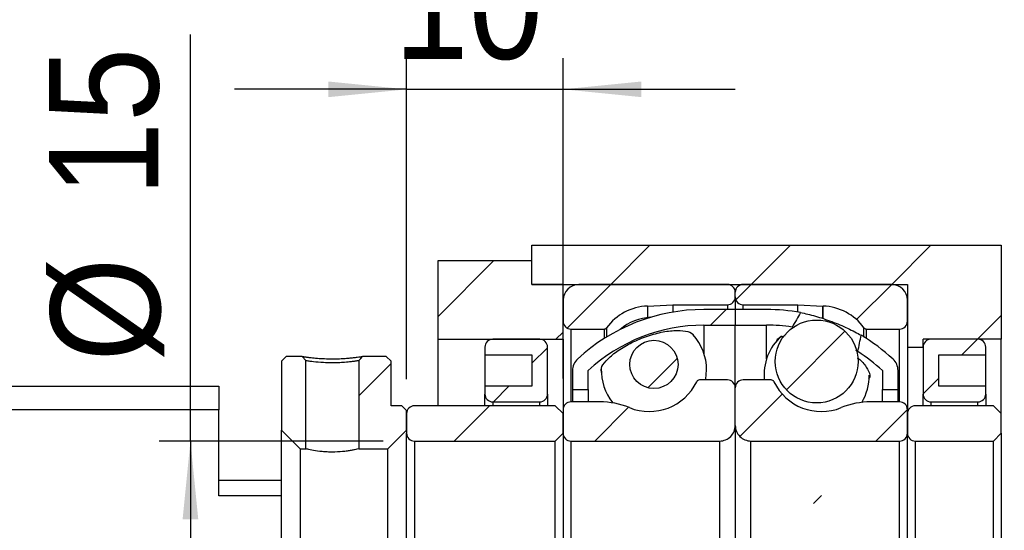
# Model space of a CAD drawing. Header units: millimetres. Extents: x 60 to 533, y 5 to 399.
# Tile 4 of 6: x 438 to 501, y 101 to 134. Entities that reach past the tile are written whole.
import ezdxf

# ---------------------------------------------------------------- set-up
doc = ezdxf.new("R2010")
doc.units = ezdxf.units.MM
doc.header["$LTSCALE"] = 2
doc.layers.add('FORMAT', color=7, linetype='Continuous')
doc.styles.add('SLDTEXTSTYLE0', font='GOTHIC.TTF', dxfattribs={"width": 0.913})
doc.styles.get("Standard").update_dxf_attribs({"font": 'GOTHIC.TTF'})
doc.dimstyles.new('SLDDIMSTYLE1', dxfattribs={"dimtxt": 0.18, "dimasz": 5, "dimexe": 0, "dimexo": 0.0625, "dimgap": 0, "dimtad": 0, "dimtih": 1, "dimtoh": 1, "dimdec": 0, "dimrnd": 1e-09, "dimzin": 0, "dimdsep": 46, "dimtxsty": 'Standard', "dimsah": 1, "dimcen": 0.09, "dimadec": 0, "dimazin": 0, "dimtfac": 5, "dimtdec": 0, "dimtofl": 0, "dimtmove": 0, "dimatfit": 3, "dimfxl": 0, "dimfrac": 2, "dimtolj": 1, "dimtzin": 0, "dimarcsym": 0})
doc.dimstyles.new('SLDDIMSTYLE2', dxfattribs={"dimtxt": 7, "dimasz": 5, "dimexe": 0, "dimexo": 0.0625, "dimgap": 1.75, "dimtad": 1, "dimrnd": 1e-09, "dimzin": 12, "dimdsep": 46, "dimtxsty": 'SLDTEXTSTYLE0', "dimsah": 1, "dimcen": 0.09, "dimadec": 0, "dimazin": 3, "dimtfac": 1, "dimtofl": 0, "dimtmove": 0, "dimatfit": 3, "dimfxl": 0, "dimfrac": 2, "dimtolj": 1, "dimtzin": 12, "dimarcsym": 0})
doc.dimstyles.new('SLDDIMSTYLE4', dxfattribs={"dimtxt": 7, "dimasz": 5, "dimexe": 0, "dimexo": 0.0625, "dimgap": 1.75, "dimtad": 1, "dimrnd": 1e-09, "dimzin": 12, "dimdsep": 46, "dimtxsty": 'SLDTEXTSTYLE0', "dimsah": 1, "dimcen": 0.09, "dimadec": 0, "dimazin": 3, "dimtfac": 1, "dimtmove": 0, "dimatfit": 0, "dimfxl": 0, "dimfrac": 2, "dimtolj": 1, "dimtzin": 12, "dimarcsym": 0})
doc.dimstyles.new('SLDDIMSTYLE5', dxfattribs={"dimtxt": 7, "dimasz": 5, "dimexe": 0, "dimexo": 0.0625, "dimgap": 1.75, "dimtad": 1, "dimrnd": 1e-09, "dimzin": 12, "dimdsep": 46, "dimtxsty": 'SLDTEXTSTYLE0', "dimsah": 1, "dimcen": 0.09, "dimadec": 0, "dimazin": 3, "dimtol": 1, "dimtp": 0.02, "dimtm": 0.02, "dimtfac": 1, "dimtmove": 0, "dimatfit": 0, "dimfxl": 0, "dimfrac": 2, "dimtolj": 1, "dimarcsym": 0})
pattern_1 = [(45, (0, 0), (-4.490128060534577, 4.490128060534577), [])]

# ---------------------------------------------------------------- blocks, each defined once
blk = doc.blocks.new('_D_7')
at = {"layer": 'FORMAT', "color": 7}
for p, q in [((449.3738695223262, 107.0185578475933), (449.3738695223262, 132.9893460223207)), ((461.6899860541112, 107.0185578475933), (447.3738695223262, 107.0185578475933)), ((449.3738695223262, 107.0185578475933), (449.3738695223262, 92.01855784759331)), ((461.6899860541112, 92.01855784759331), (447.3738695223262, 92.01855784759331))]:
    blk.add_line(p, q, dxfattribs=at)
for points in [[(449.3738695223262, 107.0185578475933), (448.8738695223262, 102.0185578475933), (449.8738695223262, 102.0185578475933)], [(449.3738695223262, 92.01855784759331), (449.8738695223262, 97.01855784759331), (448.8738695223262, 97.01855784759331)]]:
    blk.add_solid(points, dxfattribs=at)
at = {"layer": 'FORMAT', "color": 7, "char_height": 7, "attachment_point": 1, "rotation": 90.00000000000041, "style": 'SLDTEXTSTYLE0'}
for s, insert in [('15', (440.3255189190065, 122.6449003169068)), ('%%c', (440.4324632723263, 112.0880255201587))]:
    blk.add_mtext(s, dxfattribs=dict(at, insert=insert))
blk = doc.blocks.new('_D_10')
at = {"layer": 'FORMAT', "color": 7}
for p, q in [((463.1899860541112, 110.9685578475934), (463.1899860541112, 131.4826118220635)), ((473.1899860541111, 111.0185578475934), (473.1899860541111, 131.4826118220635)), ((463.1899860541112, 129.4826118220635), (452.1899860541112, 129.4826118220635)), ((463.1899860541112, 129.4826118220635), (473.1899860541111, 129.4826118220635)), ((473.1899860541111, 129.4826118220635), (484.1899860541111, 129.4826118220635))]:
    blk.add_line(p, q, dxfattribs=at)
for points in [[(463.1899860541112, 129.4826118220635), (458.1899860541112, 129.9826118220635), (458.1899860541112, 128.9826118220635)], [(473.1899860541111, 129.4826118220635), (478.1899860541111, 128.9826118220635), (478.1899860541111, 129.9826118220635)]]:
    blk.add_solid(points, dxfattribs=at)
at = {"layer": 'FORMAT', "color": 7, "insert": (462.4005658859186, 138.4240177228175), "char_height": 7, "attachment_point": 1, "style": 'SLDTEXTSTYLE0'}
blk.add_mtext('10', dxfattribs=at)
blk = doc.blocks.new('_D_11')
at = {"layer": 'FORMAT', "color": 7}
for p, q in [((521.1899860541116, 99.51855784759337), (521.1899860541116, 110.5185578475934)), ((506.2679767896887, 99.51855784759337), (523.1899860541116, 99.51855784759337)), ((521.1899860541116, 69.51855784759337), (521.1899860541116, 99.51855784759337)), ((503.1899860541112, 69.51855784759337), (523.1899860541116, 69.51855784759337)), ((521.1899860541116, 69.51855784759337), (521.1899860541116, 58.51855784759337))]:
    blk.add_line(p, q, dxfattribs=at)
for points in [[(521.1899860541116, 99.51855784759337), (521.6899860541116, 104.5185578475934), (520.6899860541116, 104.5185578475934)], [(521.1899860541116, 69.51855784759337), (520.6899860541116, 64.51855784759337), (521.6899860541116, 64.51855784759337)]]:
    blk.add_solid(points, dxfattribs=at)
at = {"layer": 'FORMAT', "color": 7, "char_height": 7, "attachment_point": 1, "rotation": 90, "style": 'SLDTEXTSTYLE0'}
for s, insert in [(' ±0.02', (512.2485801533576, 77.76886934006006)), ('30', (512.2485801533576, 67.42442456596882))]:
    blk.add_mtext(s, dxfattribs=dict(at, insert=insert))

msp = doc.modelspace()

# ---------------------------------------------------------------- hatches: boundary and pattern name
at = {"linetype": 'Continuous', "lineweight": 18}
h = msp.add_hatch(dxfattribs=at)
h.set_pattern_fill('ANSI31', scale=2, style=0)
h.set_pattern_definition(pattern_1)
h.paths.add_polyline_path([(495.1899860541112, 113.0185578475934), (496.1899860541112, 113.0185578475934), (496.1899860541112, 113.5185578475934), (501.1899860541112, 113.5185578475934), (501.1899860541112, 119.5185578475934), (471.1899860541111, 119.5185578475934), (471.1899860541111, 117.0185578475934), (495.1899860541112, 117.0185578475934)], flags=0)
h = msp.add_hatch(dxfattribs=at)
h.set_pattern_fill('ANSI31', scale=2, style=0)
h.set_pattern_definition(pattern_1)
h.paths.add_polyline_path([(465.1899860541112, 113.5185578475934), (473.1899860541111, 113.5185578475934), (473.1899860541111, 117.0185578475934), (471.1899860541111, 117.0185578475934), (471.1899860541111, 118.5185578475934), (465.1899860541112, 118.5185578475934)], flags=0)
h = msp.add_hatch(dxfattribs=at)
h.set_pattern_fill('ANSI31', scale=2, style=0)
h.set_pattern_definition(pattern_1)
edge = h.paths.add_edge_path(flags=0)
edge.add_line((484.1899860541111, 116.2185578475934), (484.1899860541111, 116.5185578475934))
edge.add_arc((483.6899860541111, 116.5185578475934), 0.5000000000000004, 0, 90)
edge.add_line((483.6899860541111, 117.0185578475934), (474.1899860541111, 117.0185578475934))
edge.add_arc((474.1899860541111, 116.0185578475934), 1.000000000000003, 90, 179.9999999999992)
edge.add_line((473.1899860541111, 116.0185578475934), (473.1899860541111, 114.6685578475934))
edge.add_arc((473.6899860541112, 114.6685578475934), 0.5000000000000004, 180, 269.9999999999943)
edge.add_line((473.6899860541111, 114.1685578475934), (475.8060553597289, 114.1685578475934))
edge.add_arc((475.8060553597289, 114.3685578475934), 0.2000000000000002, 270.0000000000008, 323.9389098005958)
edge.add_arc((478.6899860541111, 112.2685578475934), 3.367500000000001, 91.83927239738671, 143.9389098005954, ccw=False)
edge.add_arc((478.5754841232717, 115.8342198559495), 0.2000000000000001, 271.8392723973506, 272.9999999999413)
edge.add_line((478.5859513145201, 115.6344939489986), (480.1899860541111, 115.7185578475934))
edge.add_line((480.1899860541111, 115.7185578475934), (483.6899860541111, 115.7185578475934))
edge.add_arc((483.6899860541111, 116.2185578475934), 0.5000000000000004, 270.0000000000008, 360.0000000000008)
h = msp.add_hatch(dxfattribs=at)
h.set_pattern_fill('ANSI31', scale=2, style=0)
h.set_pattern_definition(pattern_1)
edge = h.paths.add_edge_path(flags=0)
edge.add_line((494.1899860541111, 117.0185578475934), (484.6899860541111, 117.0185578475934))
edge.add_arc((484.6899860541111, 116.5185578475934), 0.5000000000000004, 90, 180)
edge.add_line((484.1899860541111, 116.5185578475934), (484.1899860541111, 116.2185578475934))
edge.add_arc((484.6899860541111, 116.2185578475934), 0.5000000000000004, 180, 270.0000000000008)
edge.add_line((484.6899860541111, 115.7185578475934), (488.1899860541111, 115.7185578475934))
edge.add_line((488.1899860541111, 115.7185578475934), (489.7940207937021, 115.6344939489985))
edge.add_arc((489.8044879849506, 115.8342198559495), 0.2000000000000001, 267.0000000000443, 268.1607276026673)
edge.add_arc((489.6899860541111, 112.2685578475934), 3.367500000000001, 36.061090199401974, 88.16072760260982, ccw=False)
edge.add_arc((492.5739167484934, 114.3685578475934), 0.2000000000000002, 216.0610901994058, 270.0000000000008)
edge.add_line((492.5739167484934, 114.1685578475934), (494.6899860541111, 114.1685578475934))
edge.add_arc((494.6899860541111, 114.6685578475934), 0.5000000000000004, 270.0000000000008, 360.0000000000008)
edge.add_line((495.1899860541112, 114.6685578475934), (495.1899860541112, 116.0185578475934))
edge.add_arc((494.1899860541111, 116.0185578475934), 1.000000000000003, 0, 90)
h = msp.add_hatch(dxfattribs=at)
h.set_pattern_fill('ANSI31', scale=2, style=0)
h.set_pattern_definition(pattern_1)
edge = h.paths.add_edge_path(flags=0)
edge.add_arc((482.1899860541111, 103.5271785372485), 10.89137931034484, 89.9999999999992, 132.7996202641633, ccw=False)
edge.add_line((482.1899860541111, 114.4185578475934), (484.1899860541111, 114.4185578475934))
edge.add_line((484.1899860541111, 114.4185578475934), (484.1899860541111, 115.4185578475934))
edge.add_line((484.1899860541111, 115.4185578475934), (482.1899860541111, 115.4185578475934))
edge.add_arc((482.1899860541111, 103.5271785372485), 11.89137931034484, 90, 132.7996202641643)
edge.add_arc((474.7899860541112, 111.5185578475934), 1.000000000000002, 132.7996202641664, 180)
edge.add_line((473.7899860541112, 111.5185578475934), (473.7899860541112, 110.3185578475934))
edge.add_line((473.7899860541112, 110.3185578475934), (474.7899860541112, 110.3185578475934))
edge.add_line((474.7899860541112, 110.3185578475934), (474.7899860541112, 111.5185578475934))
h = msp.add_hatch(dxfattribs=at)
h.set_pattern_fill('ANSI31', scale=2, style=0)
h.set_pattern_definition(pattern_1)
edge = h.paths.add_edge_path(flags=0)
edge.add_line((484.1899860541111, 115.4185578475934), (484.1899860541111, 114.4185578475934))
edge.add_line((484.1899860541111, 114.4185578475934), (486.1899860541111, 114.4185578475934))
edge.add_arc((486.1899860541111, 103.5271785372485), 10.89137931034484, 81.3671588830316, 89.9999999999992, ccw=False)
edge.add_ellipse((484.6229563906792, 99.51855784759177), major_axis=(7.426481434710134, 19.59733132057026), ratio=0.1526914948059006, start_angle=40.20295784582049, end_angle=44.482279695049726, ccw=False)
edge.add_arc((486.1899860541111, 103.5271785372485), 11.89137931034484, 79.46835436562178, 90)
edge.add_line((486.1899860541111, 115.4185578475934), (484.1899860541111, 115.4185578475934))
h = msp.add_hatch(dxfattribs=at)
h.set_pattern_fill('ANSI31', scale=2, style=0)
h.set_pattern_definition(pattern_1)
edge = h.paths.add_edge_path(flags=0)
edge.add_arc((489.3899860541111, 112.0980089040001), 2.646377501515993, 0, 360)
h = msp.add_hatch(dxfattribs=at)
h.set_pattern_fill('ANSI31', scale=2, style=0)
h.set_pattern_definition(pattern_1)
edge = h.paths.add_edge_path(flags=0)
edge.add_line((471.1899860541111, 112.5185578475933), (471.1899860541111, 110.5185578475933))
edge.add_line((471.1899860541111, 110.5185578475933), (468.1899860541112, 110.5185578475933))
edge.add_line((468.1899860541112, 110.5185578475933), (468.1899860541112, 110.0185578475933))
edge.add_arc((468.6899860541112, 110.0185578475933), 0.5, 180, 270.0000000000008)
edge.add_line((468.6899860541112, 109.5185578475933), (471.6899860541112, 109.5185578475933))
edge.add_arc((471.6899860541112, 110.0185578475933), 0.5, 270.0000000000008, 360.0000000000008)
edge.add_line((472.1899860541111, 110.0185578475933), (472.1899860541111, 113.0185578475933))
edge.add_arc((471.6899860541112, 113.0185578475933), 0.5, 0, 90)
edge.add_line((471.6899860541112, 113.5185578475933), (468.6899860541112, 113.5185578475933))
edge.add_arc((468.6899860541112, 113.0185578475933), 0.5, 90, 180)
edge.add_line((468.1899860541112, 113.0185578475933), (468.1899860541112, 112.5185578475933))
edge.add_line((468.1899860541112, 112.5185578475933), (471.1899860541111, 112.5185578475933))
h = msp.add_hatch(dxfattribs=at)
h.set_pattern_fill('ANSI31', scale=2, style=0)
h.set_pattern_definition(pattern_1)
edge = h.paths.add_edge_path(flags=0)
edge.add_arc((478.9899860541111, 111.9125331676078), 1.53991858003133, 0, 360)
h = msp.add_hatch(dxfattribs=at)
h.set_pattern_fill('ANSI31', scale=2, style=0)
h.set_pattern_definition(pattern_1)
edge = h.paths.add_edge_path(flags=0)
edge.add_arc((493.5899860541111, 111.5185578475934), 1.000000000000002, 0, 47.20037973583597)
edge.add_arc((486.1899860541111, 103.5271785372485), 11.89137931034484, 47.2003797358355, 59.47604579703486)
edge.add_ellipse((484.6229563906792, 99.51855784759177), major_axis=(7.426481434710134, 19.59733132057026), ratio=0.1526914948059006, start_angle=315.59381663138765, end_angle=319.866238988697, ccw=False)
edge.add_arc((486.1899860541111, 103.5271785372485), 10.89137931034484, 47.20037973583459, 57.62242634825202, ccw=False)
edge.add_line((493.5899860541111, 111.5185578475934), (493.5899860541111, 110.3185578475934))
edge.add_line((493.5899860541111, 110.3185578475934), (494.5899860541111, 110.3185578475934))
edge.add_line((494.5899860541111, 110.3185578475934), (494.5899860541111, 111.5185578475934))
h = msp.add_hatch(dxfattribs=at)
h.set_pattern_fill('ANSI31', scale=2, style=0)
h.set_pattern_definition(pattern_1)
edge = h.paths.add_edge_path(flags=0)
edge.add_line((500.1899860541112, 110.0185578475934), (500.1899860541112, 110.5185578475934))
edge.add_line((500.1899860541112, 110.5185578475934), (497.1899860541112, 110.5185578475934))
edge.add_line((497.1899860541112, 110.5185578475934), (497.1899860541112, 112.5185578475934))
edge.add_line((497.1899860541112, 112.5185578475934), (500.1899860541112, 112.5185578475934))
edge.add_line((500.1899860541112, 112.5185578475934), (500.1899860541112, 113.0185578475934))
edge.add_arc((499.6899860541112, 113.0185578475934), 0.5, 0, 90)
edge.add_line((499.6899860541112, 113.5185578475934), (496.6899860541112, 113.5185578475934))
edge.add_arc((496.6899860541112, 113.0185578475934), 0.5, 90, 180)
edge.add_line((496.1899860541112, 113.0185578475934), (496.1899860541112, 110.0185578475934))
edge.add_arc((496.6899860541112, 110.0185578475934), 0.5, 180, 270.0000000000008)
edge.add_line((496.6899860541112, 109.5185578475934), (499.6899860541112, 109.5185578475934))
edge.add_arc((499.6899860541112, 110.0185578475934), 0.5, 270.0000000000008, 360.0000000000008)
h = msp.add_hatch(dxfattribs=at)
h.set_pattern_fill('ANSI31', scale=2, style=0)
h.set_pattern_definition(pattern_1)
h.paths.add_polyline_path([(456.7399860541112, 112.1530957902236), (456.5179961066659, 112.4185578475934), (455.4899860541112, 112.4185578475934), (455.1899860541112, 112.1185578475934), (455.1899860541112, 107.7185578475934), (456.3899860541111, 106.5185578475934), (456.7399860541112, 106.5185578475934)], flags=0)
h = msp.add_hatch(dxfattribs=at)
h.set_pattern_fill('ANSI31', scale=2, style=0)
h.set_pattern_definition(pattern_1)
edge = h.paths.add_edge_path(flags=0)
edge.add_line((462.1899860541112, 112.1185578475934), (461.8899860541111, 112.4185578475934))
edge.add_line((461.8899860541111, 112.4185578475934), (460.3619733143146, 112.4185578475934))
edge.add_line((460.3619737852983, 112.4185575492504), (460.1399840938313, 112.1530954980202))
edge.add_line((460.1399860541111, 112.1530955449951), (460.1399860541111, 106.5185578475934))
edge.add_line((460.1399860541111, 106.5185578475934), (461.9899860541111, 106.5185578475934))
edge.add_line((461.9899860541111, 106.5185578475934), (463.1899860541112, 107.7185578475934))
edge.add_line((463.1899860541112, 107.7185578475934), (463.1899860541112, 108.9685578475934))
edge.add_line((463.1899860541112, 108.9685578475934), (462.8899860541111, 109.2685578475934))
edge.add_line((462.8899860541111, 109.2685578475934), (462.1899860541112, 109.2685578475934))
edge.add_line((462.1899860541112, 109.2685578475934), (462.1899860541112, 112.1185578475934))
h = msp.add_hatch(dxfattribs=at)
h.set_pattern_fill('ANSI31', scale=2, style=0)
h.set_pattern_definition(pattern_1)
edge = h.paths.add_edge_path(flags=0)
edge.add_line((473.1899860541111, 109.0185578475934), (473.1899860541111, 107.5185578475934))
edge.add_arc((473.6899860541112, 107.5185578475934), 0.5000000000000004, 180, 270.0000000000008)
edge.add_line((473.6899860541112, 107.0185578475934), (483.1899860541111, 107.0185578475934))
edge.add_arc((483.1899860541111, 108.0185578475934), 1, 270.0000000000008, 360.0000000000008)
edge.add_line((484.1899860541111, 108.0185578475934), (484.1899860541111, 110.4185578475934))
edge.add_arc((483.6899860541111, 110.4185578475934), 0.5000000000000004, 0, 90)
edge.add_line((483.6899860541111, 110.9185578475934), (481.9031708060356, 110.9185578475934))
edge.add_arc((481.9031708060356, 110.7185578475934), 0.2000000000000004, 90, 154.2479218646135)
edge.add_arc((478.6899860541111, 112.2685578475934), 3.367499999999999, 247.85039647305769, 334.2479218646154, ccw=False)
edge.add_arc((475.5352188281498, 104.5185578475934), 5.000000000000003, 67.85039647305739, 90)
edge.add_line((475.5352188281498, 109.5185578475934), (473.6899860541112, 109.5185578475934))
edge.add_arc((473.6899860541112, 109.0185578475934), 0.5000000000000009, 90, 180)
h = msp.add_hatch(dxfattribs=at)
h.set_pattern_fill('ANSI31', scale=2, style=0)
h.set_pattern_definition(pattern_1)
edge = h.paths.add_edge_path(flags=0)
edge.add_line((485.1899860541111, 107.0185578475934), (494.6899860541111, 107.0185578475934))
edge.add_arc((494.6899860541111, 107.5185578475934), 0.5000000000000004, 270.0000000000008, 360.0000000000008)
edge.add_line((495.1899860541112, 107.5185578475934), (495.1899860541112, 109.0185578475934))
edge.add_arc((494.6899860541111, 109.0185578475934), 0.5000000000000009, 1.628443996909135e-12, 90)
edge.add_line((494.6899860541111, 109.5185578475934), (492.8447532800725, 109.5185578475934))
edge.add_arc((492.8447532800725, 104.5185578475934), 5.000000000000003, 90, 112.1496035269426)
edge.add_arc((489.6899860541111, 112.2685578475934), 3.367499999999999, 205.7520781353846, 292.1496035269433, ccw=False)
edge.add_arc((486.4768013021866, 110.7185578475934), 0.2000000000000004, 25.75207813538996, 90)
edge.add_line((486.4768013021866, 110.9185578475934), (484.6899860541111, 110.9185578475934))
edge.add_arc((484.6899860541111, 110.4185578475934), 0.5000000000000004, 90, 180)
edge.add_line((484.1899860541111, 110.4185578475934), (484.1899860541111, 108.0185578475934))
edge.add_arc((485.1899860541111, 108.0185578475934), 1, 179.9999999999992, 270.0000000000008)
h = msp.add_hatch(dxfattribs=at)
h.set_pattern_fill('ANSI31', scale=2, style=0)
h.set_pattern_definition(pattern_1)
edge = h.paths.add_edge_path(flags=0)
edge.add_line((472.6899860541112, 107.0185578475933), (473.1899860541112, 107.5185578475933))
edge.add_line((473.1899860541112, 107.5185578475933), (473.1899860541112, 108.7685578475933))
edge.add_line((473.1899860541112, 108.7685578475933), (472.6899860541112, 109.2685578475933))
edge.add_line((472.6899860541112, 109.2685578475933), (463.6899860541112, 109.2685578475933))
edge.add_arc((463.6899860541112, 108.7685578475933), 0.5, 90, 180)
edge.add_line((463.1899860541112, 108.7685578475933), (463.1899860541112, 107.5185578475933))
edge.add_arc((463.6899860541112, 107.5185578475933), 0.5, 180, 270.0000000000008)
edge.add_line((463.6899860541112, 107.0185578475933), (472.6899860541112, 107.0185578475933))
h = msp.add_hatch(dxfattribs=at)
h.set_pattern_fill('ANSI31', scale=2, style=0)
h.set_pattern_definition(pattern_1)
edge = h.paths.add_edge_path(flags=0)
edge.add_line((500.6899860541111, 107.0185578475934), (501.1899860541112, 107.5185578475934))
edge.add_line((501.1899860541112, 107.5185578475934), (501.1899860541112, 108.7685578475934))
edge.add_line((501.1899860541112, 108.7685578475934), (500.6899860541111, 109.2685578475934))
edge.add_line((500.6899860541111, 109.2685578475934), (495.6899860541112, 109.2685578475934))
edge.add_arc((495.6899860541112, 108.7685578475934), 0.5, 90, 180)
edge.add_line((495.1899860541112, 108.7685578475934), (495.1899860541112, 107.5185578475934))
edge.add_arc((495.6899860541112, 107.5185578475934), 0.5, 180, 270.0000000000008)
edge.add_line((495.6899860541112, 107.0185578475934), (500.6899860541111, 107.0185578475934))

# ---------------------------------------------------------------- linework, layer by layer
at = {"color": 7, "linetype": 'Continuous', "lineweight": 25}
for p, q in [((471.1899858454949, 117.0185579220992), (471.1899858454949, 119.5185574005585)), ((471.1899858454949, 119.5185574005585), (501.1899861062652, 119.5185574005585)), ((501.1899861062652, 119.5185574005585), (501.1899861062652, 113.518558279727)), ((465.1899867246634, 118.5185572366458), (465.1899867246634, 113.518558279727)), ((471.1899858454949, 118.5185572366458), (465.1899867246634, 118.5185572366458)), ((471.1899858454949, 117.0185579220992), (471.1899858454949, 118.5185572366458)), ((471.1899858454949, 117.0185579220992), (495.1899860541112, 117.0185579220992)), ((473.1899861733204, 117.0185579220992), (471.1899858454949, 117.0185579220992)), ((473.1899861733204, 113.518558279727), (473.1899861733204, 117.0185579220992)), ((483.6899860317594, 117.0185579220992), (474.1899863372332, 117.0185579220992)), ((484.1899861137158, 116.2185574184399), (484.1899861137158, 116.5185587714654)), ((494.1899860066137, 117.0185579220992), (484.6899861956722, 117.0185579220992)), ((495.1899860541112, 117.0185579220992), (495.1899860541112, 113.0185581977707)), ((473.1899861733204, 116.0185577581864), (473.1899861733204, 114.66855818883)), ((484.1899861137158, 116.2185574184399), (484.1899861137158, 115.4185587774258)), ((495.1899860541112, 114.66855818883), (495.1899860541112, 116.0185577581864)), ((478.5859518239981, 115.634493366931), (480.1899863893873, 115.7185582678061)), ((480.1899863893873, 115.7185582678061), (483.6899860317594, 115.7185582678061)), ((480.1899863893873, 115.7185582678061), (480.1899863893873, 115.2491623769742)), ((484.1899861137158, 115.4185587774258), (482.1899857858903, 115.4185587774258)), ((486.1899864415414, 115.4185587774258), (484.1899861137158, 115.4185587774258)), ((484.1899861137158, 115.4185587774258), (484.1899861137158, 114.4185576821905)), ((484.6899861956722, 115.7185582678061), (488.1899858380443, 115.7185582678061)), ((488.1899858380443, 115.7185582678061), (489.7940208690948, 115.634493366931)), ((488.1899858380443, 115.2491623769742), (488.1899858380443, 115.7185582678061)), ((473.6899853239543, 114.1685581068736), (475.806054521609, 114.1685581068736)), ((482.1899857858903, 114.4185576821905), (484.1899861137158, 114.4185576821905)), ((484.1899861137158, 114.4185576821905), (486.1899864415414, 114.4185576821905)), ((484.1899861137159, 110.418557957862), (484.1899861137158, 114.4185576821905)), ((487.9661452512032, 114.2693346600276), (487.8248044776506, 114.295163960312)), ((492.5739167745, 114.1685581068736), (494.6899860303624, 114.1685581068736)), ((465.1899867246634, 113.518558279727), (473.1899861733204, 113.518558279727)), ((465.1899867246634, 113.518558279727), (465.1899867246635, 109.268558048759)), ((471.6899868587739, 113.518558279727), (468.6899863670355, 113.518558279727)), ((473.1899861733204, 113.518558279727), (473.1899861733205, 109.0185575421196)), ((487.1110169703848, 113.6746861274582), (487.3769049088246, 113.7496296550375)), ((501.1899861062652, 113.518558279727), (496.1899861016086, 113.518558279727)), ((496.1899861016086, 113.0185581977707), (496.1899861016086, 113.518558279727)), ((499.6899858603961, 113.518558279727), (496.6899860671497, 113.518558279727)), ((501.1899861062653, 108.7685579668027), (501.1899861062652, 113.518558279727)), ((468.1899853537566, 113.0185581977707), (468.1899853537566, 112.5185581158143)), ((472.1899860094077, 110.0185577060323), (472.1899860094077, 113.0185581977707)), ((492.0222790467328, 112.7253573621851), (491.8979446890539, 112.8001164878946)), ((495.1899860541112, 113.0185581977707), (496.1899861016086, 113.0185581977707)), ((495.1899860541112, 113.0185581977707), (495.1899860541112, 109.0185575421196)), ((496.1899861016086, 113.0185581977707), (496.1899861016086, 110.0185577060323)), ((500.1899859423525, 112.5185581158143), (500.1899859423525, 113.0185581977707)), ((455.1899869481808, 112.1185578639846), (455.489984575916, 112.4185582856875)), ((455.1899869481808, 112.1185578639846), (455.1899869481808, 107.7185578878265)), ((456.517997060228, 112.4185582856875), (455.489984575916, 112.4185582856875)), ((456.517997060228, 112.4185582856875), (456.7399871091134, 112.1530959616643)), ((456.7399871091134, 106.5185580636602), (456.7399871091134, 112.1530959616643)), ((460.1399850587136, 112.1530959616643), (460.1399850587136, 106.5185580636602)), ((461.8899848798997, 112.4185582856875), (460.3619751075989, 112.4185582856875)), ((461.8899848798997, 112.4185582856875), (462.1899862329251, 112.1185578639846)), ((462.1899862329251, 109.268558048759), (462.1899862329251, 112.1185578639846)), ((468.1899853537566, 112.5185581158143), (471.1899858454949, 112.5185581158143)), ((468.1899853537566, 112.5185581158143), (468.1899853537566, 110.5185577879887)), ((471.1899858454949, 112.5185581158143), (471.1899858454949, 110.5185577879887)), ((497.1899861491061, 112.5185581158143), (500.1899859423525, 112.5185581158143)), ((497.1899861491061, 110.5185577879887), (497.1899861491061, 112.5185581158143)), ((500.1899859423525, 110.5185577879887), (500.1899859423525, 112.5185581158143)), ((473.789985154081, 111.5185579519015), (473.789985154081, 110.3185581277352)), ((474.7899853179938, 110.3185581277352), (474.7899853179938, 111.5185579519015)), ((493.5899860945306, 111.5185579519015), (493.5899860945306, 110.3185581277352)), ((494.5899860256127, 110.3185581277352), (494.5899860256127, 111.5185579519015)), ((483.6899860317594, 110.9185580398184), (481.9031710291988, 110.9185580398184)), ((486.4768011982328, 110.9185580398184), (484.6899861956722, 110.9185580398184)), ((412.1899892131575, 110.5185577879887), (451.1899862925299, 110.5185577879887)), ((451.1899862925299, 110.5185577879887), (451.1899862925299, 109.0053905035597)), ((468.1899853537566, 110.5185577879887), (468.1899853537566, 110.0185577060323)), ((471.1899858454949, 110.5185577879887), (468.1899853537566, 110.5185577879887)), ((473.789985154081, 110.3185581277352), (474.7899853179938, 110.3185581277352)), ((473.789985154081, 110.3185581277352), (473.789985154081, 109.518557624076)), ((474.7899853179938, 110.3185581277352), (474.7899853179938, 109.518557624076)), ((484.1899861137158, 108.0185583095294), (484.1899861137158, 110.418557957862)), ((493.5899860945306, 110.3185581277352), (494.5899860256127, 110.3185581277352)), ((493.5899860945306, 109.518557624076), (493.5899860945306, 110.3185581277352)), ((494.5899860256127, 109.518557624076), (494.5899860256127, 110.3185581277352)), ((500.1899859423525, 110.5185577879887), (497.1899861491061, 110.5185577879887)), ((500.1899859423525, 110.0185577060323), (500.1899859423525, 110.5185577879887)), ((468.1899853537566, 109.268558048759), (468.1899853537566, 110.0185577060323)), ((468.6899863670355, 109.518557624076), (471.6899868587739, 109.518557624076)), ((472.1899860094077, 110.0185577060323), (472.1899860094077, 109.268558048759)), ((475.5352184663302, 109.518557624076), (473.6899853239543, 109.518557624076)), ((494.6899860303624, 109.518557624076), (492.8447532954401, 109.518557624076)), ((496.1899861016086, 109.268558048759), (496.1899861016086, 110.0185577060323)), ((496.6899860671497, 109.518557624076), (499.6899858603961, 109.518557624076)), ((500.1899859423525, 110.0185577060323), (500.1899859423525, 109.268558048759)), ((451.1899862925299, 109.0053905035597), (403.1899858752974, 109.0053905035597)), ((451.1899862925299, 103.5185580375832), (451.1899862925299, 109.0053905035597)), ((462.8899869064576, 109.268558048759), (462.1899862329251, 109.268558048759)), ((462.8899869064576, 109.268558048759), (463.1899845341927, 108.9685576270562)), ((463.1899845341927, 107.7185578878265), (463.1899845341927, 108.9685576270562)), ((472.6899851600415, 109.268558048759), (463.6899855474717, 109.268558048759)), ((472.6899851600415, 109.268558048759), (473.1899861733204, 108.7685579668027)), ((473.1899861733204, 109.0185575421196), (473.1899861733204, 107.518558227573)), ((495.1899860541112, 107.518558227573), (495.1899860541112, 109.0185575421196)), ((500.6899860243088, 109.268558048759), (495.6899860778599, 109.268558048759)), ((500.6899860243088, 109.268558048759), (501.1899861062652, 108.7685579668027)), ((463.1899845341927, 108.7685579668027), (463.1899845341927, 107.518558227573)), ((473.1899861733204, 107.518558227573), (473.1899861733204, 108.7685579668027)), ((495.1899860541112, 108.7685579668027), (495.1899860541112, 107.518558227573)), ((501.1899861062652, 107.518558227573), (501.1899861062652, 108.7685579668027)), ((456.389984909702, 106.5185580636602), (455.1899869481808, 107.7185578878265)), ((455.1899869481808, 91.31855780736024), (455.1899869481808, 107.7185578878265)), ((463.1899845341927, 107.7185578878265), (461.9899865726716, 106.5185580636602)), ((484.1899861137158, 108.0185583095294), (484.1899861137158, 91.01855738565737)), ((463.1899845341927, 91.51855746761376), (463.1899845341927, 107.518558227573)), ((463.6899855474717, 107.0185576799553), (472.6899851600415, 107.0185576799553)), ((463.6899855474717, 107.0185576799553), (463.6899855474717, 92.01855801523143)), ((473.1899861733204, 107.518558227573), (472.6899851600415, 107.0185576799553)), ((472.6899851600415, 92.01855801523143), (472.6899851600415, 107.0185576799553)), ((473.1899861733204, 107.518558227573), (473.1899861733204, 91.51855746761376)), ((473.6899853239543, 107.0185576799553), (483.189985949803, 107.0185576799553)), ((473.6899853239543, 107.0185576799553), (473.6899853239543, 92.01855801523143)), ((483.189985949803, 107.0185576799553), (483.189985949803, 92.01855801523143)), ((485.1899862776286, 107.0185576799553), (494.6899860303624, 107.0185576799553)), ((485.1899862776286, 92.01855801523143), (485.1899862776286, 107.0185576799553)), ((494.6899860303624, 92.01855801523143), (494.6899860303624, 107.0185576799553)), ((495.1899860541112, 91.51855746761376), (495.1899860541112, 107.518558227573)), ((495.6899860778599, 107.0185576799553), (500.6899860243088, 107.0185576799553)), ((495.6899860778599, 107.0185576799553), (495.6899860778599, 92.01855801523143)), ((501.1899861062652, 107.518558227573), (500.6899860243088, 107.0185576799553)), ((500.6899860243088, 92.01855801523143), (500.6899860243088, 107.0185576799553)), ((501.1899861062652, 107.518558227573), (501.1899861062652, 91.51855746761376)), ((456.389984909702, 106.5185580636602), (456.7399871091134, 106.5185580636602)), ((456.389984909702, 106.5185580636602), (456.389984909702, 92.51855763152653)), ((460.1399850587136, 106.5185580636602), (461.9899865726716, 106.5185580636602)), ((461.9899865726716, 92.51855763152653), (461.9899865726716, 106.5185580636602)), ((451.1899862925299, 104.5185577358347), (455.189986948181, 104.5185577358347)), ((455.189986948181, 103.5185580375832), (451.1899862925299, 103.5185580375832))]:
    msp.add_line(p, q, dxfattribs=at)
at = {"color": 8, "linetype": 'Continuous', "lineweight": 25}
for p, q in [((478.5819024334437, 115.6343220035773), (478.5819024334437, 114.9027774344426)), ((478.5859518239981, 115.634493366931), (478.5859518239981, 114.903269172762)), ((483.6899860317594, 115.7185582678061), (483.6899860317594, 115.4185587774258)), ((484.6899861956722, 115.4185587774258), (484.6899861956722, 115.7185582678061)), ((489.7940208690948, 114.8433022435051), (489.7940208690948, 115.634493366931)), ((489.7980688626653, 114.842203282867), (489.7980688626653, 115.6343220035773)), ((473.6899853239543, 114.1685581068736), (473.6899853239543, 109.518557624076)), ((475.806054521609, 114.1685581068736), (475.806054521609, 113.5596426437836)), ((475.9677339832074, 114.2508283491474), (475.9677339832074, 113.6607107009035)), ((482.1899857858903, 114.4185576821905), (482.1899857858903, 112.6033950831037)), ((486.1899864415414, 112.2655354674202), (486.1899864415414, 114.4185576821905)), ((492.4122387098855, 113.6607107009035), (492.4122387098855, 114.2508283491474)), ((492.5739167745, 113.5596426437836), (492.5739167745, 114.1685581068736)), ((494.6899860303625, 109.518557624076), (494.6899860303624, 114.1685581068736)), ((468.6899863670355, 109.518557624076), (468.6899863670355, 109.268558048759)), ((471.6899868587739, 109.268558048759), (471.6899868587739, 109.518557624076)), ((496.6899860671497, 109.518557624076), (496.6899860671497, 109.268558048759)), ((499.6899858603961, 109.268558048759), (499.6899858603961, 109.518557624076))]:
    msp.add_line(p, q, dxfattribs=at)
at = {"color": 7, "linetype": 'Continuous', "lineweight": 25, "flags": 128}
for points in [[(460.1399850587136, 112.1530959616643), (460.2002230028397, 112.2251328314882), (460.2604646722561, 112.2971697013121), (460.3619751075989, 112.4185573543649)], [(482.292774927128, 110.9185580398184), (482.3038641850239, 110.9782874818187), (482.3549863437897, 111.5626132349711)]]:
    msp.add_lwpolyline(points, dxfattribs=at)
at = {"color": 7, "linetype": 'Continuous', "lineweight": 25}
for centre, radius in [((489.3899860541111, 112.0980089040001), 2.646377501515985), ((478.9899860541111, 111.9125331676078), 1.539918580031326)]:
    msp.add_circle(centre, radius, dxfattribs=at)
for centre, radius, start, end in [((474.1899860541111, 116.0185578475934), 1, 90, 180), ((483.6899860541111, 116.5185578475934), 0.5, 5.780976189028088e-11, 90), ((484.6899860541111, 116.5185578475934), 0.5, 90, 179.9999999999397), ((494.1899860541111, 116.0185578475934), 1.000000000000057, 4.07110999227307e-13, 90), ((483.6899860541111, 116.2185578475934), 0.5, 270.0000000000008, 1.820655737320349e-12), ((484.6899860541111, 116.2185578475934), 0.5, 179.9999999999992, 270.0000000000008), ((482.1899860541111, 103.5271785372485), 11.89137931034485, 90, 132.7996202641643), ((478.6899860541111, 112.2685578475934), 3.367500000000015, 91.8392723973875, 143.938909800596), ((478.5754841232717, 115.8342198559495), 0.1999999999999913, 271.8392723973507, 272.9999999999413), ((486.1899860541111, 103.5271785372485), 11.89137931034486, 79.46835436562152, 90), ((489.8044879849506, 115.8342198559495), 0.1999999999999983, 267.0000000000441, 268.1607276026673), ((489.6899860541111, 112.2685578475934), 3.367500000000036, 36.06109019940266, 88.16072760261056), ((473.6899860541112, 114.6685578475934), 0.5000000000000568, 179.9999999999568, 269.9999999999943), ((478.9899860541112, 111.56261369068), 3.364999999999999, 93.44059516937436, 129.9878651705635), ((494.6899860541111, 114.6685578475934), 0.5000000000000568, 270.0000000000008, 7.57226458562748e-11), ((482.1899860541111, 103.5271785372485), 10.89137931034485, 90, 132.7996202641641), ((475.8060553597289, 114.3685578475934), 0.199999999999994, 270.0000000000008, 323.9389098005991), ((486.1899860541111, 103.5271785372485), 10.89137931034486, 81.36715888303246, 90), ((492.5739167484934, 114.3685578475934), 0.2000000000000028, 216.0610901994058, 270.0000000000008), ((468.6899860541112, 113.0185578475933), 0.5, 90, 179.9999999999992), ((471.6899860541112, 113.0185578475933), 0.5, 8.142219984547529e-13, 90), ((478.9899860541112, 111.56261369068), 3.365000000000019, 0, 41.60084962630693), ((489.3899860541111, 111.2247547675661), 3.365000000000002, 132.0609250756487, 185.2208298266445), ((486.1899860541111, 103.5271785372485), 11.89137931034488, 47.20037973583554, 59.47604579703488), ((496.6899860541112, 113.0185578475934), 0.5, 90, 179.9999999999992), ((499.6899860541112, 113.0185578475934), 0.5, 0, 90), ((486.1899860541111, 103.5271785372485), 10.89137931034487, 47.2003797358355, 57.6224263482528), ((474.7899860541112, 111.5185578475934), 1.000000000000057, 132.7996202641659, 179.9999999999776), ((493.5899860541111, 111.5185578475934), 1.000000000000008, 3.704710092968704e-11, 47.20037973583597), ((478.9899860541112, 111.56261369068), 3.365000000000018, 178.647238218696, 218.3293964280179), ((478.6899860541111, 112.2685578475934), 3.36750000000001, 247.8503964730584, 334.2479218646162), ((481.9031708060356, 110.7185578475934), 0.2000000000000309, 90, 154.2479218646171), ((483.6899860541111, 110.4185578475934), 0.5000000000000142, 5.780976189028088e-11, 90), ((484.6899860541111, 110.4185578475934), 0.5, 90, 179.9999999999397), ((486.4768013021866, 110.7185578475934), 0.2000000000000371, 25.75207813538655, 90), ((489.6899860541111, 112.2685578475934), 3.367500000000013, 205.7520781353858, 292.149603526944), ((489.3899860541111, 111.2247547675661), 3.365000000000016, 328.877486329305, 0), ((468.6899860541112, 110.0185578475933), 0.5, 179.9999999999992, 270.0000000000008), ((471.6899860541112, 110.0185578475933), 0.5, 270.0000000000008, 3.908265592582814e-11), ((473.6899860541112, 109.0185578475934), 0.5000000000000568, 90, 180), ((475.5352188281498, 104.5185578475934), 5.000000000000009, 67.85039647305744, 90), ((492.8447532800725, 104.5185578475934), 5, 90, 112.1496035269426), ((494.6899860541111, 109.0185578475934), 0.5000000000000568, 8.142219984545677e-13, 90), ((496.6899860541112, 110.0185578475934), 0.5, 179.9999999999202, 270.0000000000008), ((499.6899860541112, 110.0185578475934), 0.5, 270.0000000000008, 8.142219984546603e-13), ((463.6899860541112, 108.7685578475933), 0.5, 90, 180), ((495.6899860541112, 108.7685578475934), 0.5, 90, 179.9999999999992), ((483.1899860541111, 108.0185578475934), 1, 270.0000000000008, 9.103278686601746e-13), ((485.1899860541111, 108.0185578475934), 1, 179.9999999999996, 270.0000000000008), ((463.6899860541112, 107.5185578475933), 0.5, 179.9999999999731, 270.0000000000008), ((473.6899860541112, 107.5185578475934), 0.5000000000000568, 179.9999999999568, 270.0000000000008), ((494.6899860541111, 107.5185578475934), 0.5000000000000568, 270.0000000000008, 7.57226458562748e-11), ((495.6899860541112, 107.5185578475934), 0.5, 179.9999999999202, 270.0000000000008)]:
    msp.add_arc(centre, radius, start, end, dxfattribs=at)
for start_param, end_param in [(0.7016739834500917, 0.776362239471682), (5.508151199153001, 5.582719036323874)]:
    msp.add_ellipse((484.6229563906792, 99.51855784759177), major_axis=(7.426481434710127, 19.59733132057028), ratio=0.1526914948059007, start_param=start_param, end_param=end_param, dxfattribs=at)
for points, knots in [([(488.363475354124, 115.2182369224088), (488.6509413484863, 115.1647940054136), (488.9680156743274, 115.0897390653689), (489.4792876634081, 114.943977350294), (489.6515827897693, 114.8909866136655), (489.9996960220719, 114.7762217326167), (490.1766098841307, 114.7140342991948), (490.7052259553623, 114.5162342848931), (491.0519028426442, 114.3701797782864), (491.6861244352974, 114.0724272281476), (491.9811537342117, 113.9170997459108), (492.2296003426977, 113.7706135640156)], [0, 0, 0, 0, 0.2499999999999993, 0.2499999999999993, 0.3749999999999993, 0.3749999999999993, 0.4999999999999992, 0.4999999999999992, 0.7499999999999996, 0.7499999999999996, 1, 1, 1, 1]), ([(475.6476197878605, 111.3915069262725), (475.6256637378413, 111.4756073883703), (475.5762462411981, 111.6648961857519), (475.8893306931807, 112.1252669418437), (476.4857869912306, 112.6666695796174), (477.3303464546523, 113.2018648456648), (478.3202622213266, 113.6514186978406), (479.345359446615, 113.9612040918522), (480.2948153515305, 114.1028378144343), (481.0385389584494, 114.064201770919), (481.4843739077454, 113.9141748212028), (481.5273909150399, 113.7449020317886), (481.5422472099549, 113.6864422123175)], [0, 0, 0, 0, 0.08547647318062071, 0.1923858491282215, 0.29952781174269, 0.4070036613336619, 0.5143374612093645, 0.6213422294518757, 0.72836010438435, 0.8357157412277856, 0.9432630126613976, 0.9999999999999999, 0.9999999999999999, 0.9999999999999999, 0.9999999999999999]), ([(486.8440021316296, 113.3542450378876), (486.8487465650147, 113.3977881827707), (486.8632659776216, 113.5310434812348), (487.0113330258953, 113.6168907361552), (487.1110169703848, 113.6746861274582)], [0, 0, 0, 0, 0.3267648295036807, 1, 1, 1, 1]), ([(456.5179961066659, 112.4185578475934), (456.5189242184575, 112.4183989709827), (456.5207596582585, 112.4180847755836), (456.5352846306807, 112.4155966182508), (456.5585077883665, 112.4117819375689), (456.5912250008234, 112.4066217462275), (456.633232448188, 112.4002761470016), (456.684583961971, 112.3928546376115), (456.7452603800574, 112.3844762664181), (456.815260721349, 112.3752530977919), (456.8945655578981, 112.365295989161), (456.9831991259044, 112.3547064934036), (457.1632298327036, 112.3342710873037), (457.4639213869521, 112.3037376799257), (457.9348790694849, 112.2746891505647), (458.3955447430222, 112.2659346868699), (458.8172911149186, 112.2723150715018), (459.1800819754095, 112.2895006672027), (459.5158228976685, 112.3143147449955), (459.8077695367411, 112.3437181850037), (460.0474132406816, 112.3731090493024), (460.2049339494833, 112.3954024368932), (460.3003639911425, 112.4093021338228), (460.3522588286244, 112.4170892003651), (460.3587342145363, 112.4180681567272), (460.3619733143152, 112.4185578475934)], [0, 0, 0, 0, 0.02390376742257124, 0.04727224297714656, 0.07021155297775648, 0.09283386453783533, 0.11525610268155, 0.137598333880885, 0.1599819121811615, 0.1825275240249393, 0.2053532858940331, 0.2285730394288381, 0.2522949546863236, 0.336516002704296, 0.4171728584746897, 0.5005155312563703, 0.5617813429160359, 0.6241268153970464, 0.6864344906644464, 0.748422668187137, 0.8106193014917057, 0.87393905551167, 0.9163884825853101, 0.9581760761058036, 0.9999999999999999, 0.9999999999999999, 0.9999999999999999, 0.9999999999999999]), ([(460.1399860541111, 112.1530955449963), (460.1390045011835, 112.1528504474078), (460.1369648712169, 112.1523411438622), (460.1195398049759, 112.1486610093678), (460.088813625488, 112.1429037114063), (460.0412870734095, 112.1348057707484), (459.9749190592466, 112.124451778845), (459.8874527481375, 112.1117821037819), (459.7769781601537, 112.0969483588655), (459.5748252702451, 112.0705427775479), (459.2567260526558, 112.0385074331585), (458.8351286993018, 112.0131382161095), (458.3699867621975, 112.0011388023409), (457.8014724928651, 112.0231243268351), (457.3215867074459, 112.067375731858), (457.0321635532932, 112.1062512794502), (456.887710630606, 112.1267921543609), (456.7973012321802, 112.1415932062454), (456.7482070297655, 112.1510921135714), (456.742618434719, 112.1524542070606), (456.7399860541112, 112.1530957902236)], [0, 0, 0, 0, 0.02459812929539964, 0.05111398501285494, 0.07955285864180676, 0.1099189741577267, 0.1422157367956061, 0.1764459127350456, 0.2126117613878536, 0.2507151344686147, 0.3480498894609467, 0.431300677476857, 0.5004922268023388, 0.6092685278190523, 0.7494701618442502, 0.8095144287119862, 0.8645804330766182, 0.9146752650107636, 0.9598097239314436, 1, 1, 1, 1]), ([(491.9885111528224, 112.3407332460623), (492.0594343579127, 112.2854765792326), (492.3784969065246, 112.0368931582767), (492.6706581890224, 111.5966087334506), (492.8422653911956, 111.185441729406), (492.7381036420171, 111.0422985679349), (492.7106239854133, 111.0045349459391)], [0, 0, 0, 0, 0.1081456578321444, 0.4865153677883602, 0.864533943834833, 1, 1, 1, 1]), ([(460.1399860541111, 106.5185578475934), (460.1399860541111, 106.5185578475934), (460.0951299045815, 106.5073095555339), (459.9677001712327, 106.4786007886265), (459.9144975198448, 106.466976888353), (459.7909631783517, 106.4418144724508), (459.7209174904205, 106.4283216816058), (459.5642561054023, 106.4010017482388), (459.477235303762, 106.3871540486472), (459.2935770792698, 106.3618279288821), (459.1961347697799, 106.3501886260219), (458.8861085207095, 106.3205206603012), (458.6648558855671, 106.3090115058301), (458.3284223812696, 106.3089827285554), (458.2178049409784, 106.311751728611), (457.9995424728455, 106.322388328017), (457.891052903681, 106.330379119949), (457.5834328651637, 106.3597572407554), (457.3947296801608, 106.3872496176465), (457.082485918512, 106.4416476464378), (456.955817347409, 106.4688001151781), (456.8280340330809, 106.4975740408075), (456.794926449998, 106.5053860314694), (456.7510935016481, 106.515836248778), (456.7399860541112, 106.5185578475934), (456.7399860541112, 106.5185578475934)], [0, 0, 0, 0, 0.1250000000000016, 0.1250000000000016, 0.1875000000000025, 0.1875000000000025, 0.2500000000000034, 0.2500000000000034, 0.3125000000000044, 0.3125000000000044, 0.3750000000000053, 0.3750000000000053, 0.5000000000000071, 0.5000000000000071, 0.562500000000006, 0.562500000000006, 0.625000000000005, 0.625000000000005, 0.7500000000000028, 0.7500000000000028, 0.8750000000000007, 0.8750000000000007, 0.9375000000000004, 0.9375000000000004, 1, 1, 1, 1])]:
    msp.add_open_spline(points, degree=3, knots=knots, dxfattribs=at)

# ---------------------------------------------------------------- dimensions: what is measured, and where the dimension line sits
at = {"layer": 'FORMAT', "color": 7}
dim = msp.add_linear_dim(base=(473.1899860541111, 129.4826118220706), p1=(463.1899860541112, 108.9685578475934), p2=(473.1899860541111, 109.0185578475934), dimstyle='SLDDIMSTYLE4', dxfattribs=at)
dim.commit()
dim.dimension.update_dxf_attribs({"geometry": '_D_10', "text_midpoint": (467.5727882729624, 129.4826118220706), "dimtype": 160})
dim = msp.add_linear_dim(base=(449.3738695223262, 92.01855784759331), p1=(463.6899860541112, 107.0185578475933), p2=(463.6899860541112, 92.01855784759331), angle=90.0000000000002, text='%%c<>', dimstyle='SLDDIMSTYLE2', dxfattribs=at)
dim.commit()
dim.dimension.update_dxf_attribs({"geometry": '_D_7', "text_midpoint": (449.3738695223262, 122.5386857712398), "dimtype": 160})
dim = msp.add_linear_dim(base=(521.1899860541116, 99.51855784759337), p1=(501.1899860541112, 69.51855784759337), p2=(504.2679767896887, 99.51855784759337), angle=90.0000000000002, dimstyle='SLDDIMSTYLE5', dxfattribs=at)
dim.commit()
dim.dimension.update_dxf_attribs({"geometry": '_D_11', "text_midpoint": (521.1899860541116, 85.50289703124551), "dimtype": 160})

# ---------------------------------------------------------------- leaders
msp.add_leader([(521.171650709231, 97.79348664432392), (521.171650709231, 167.1622480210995), (468.247916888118, 167.1622480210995)], dimstyle='SLDDIMSTYLE1', dxfattribs=at)

doc.saveas('drawing.dxf')
